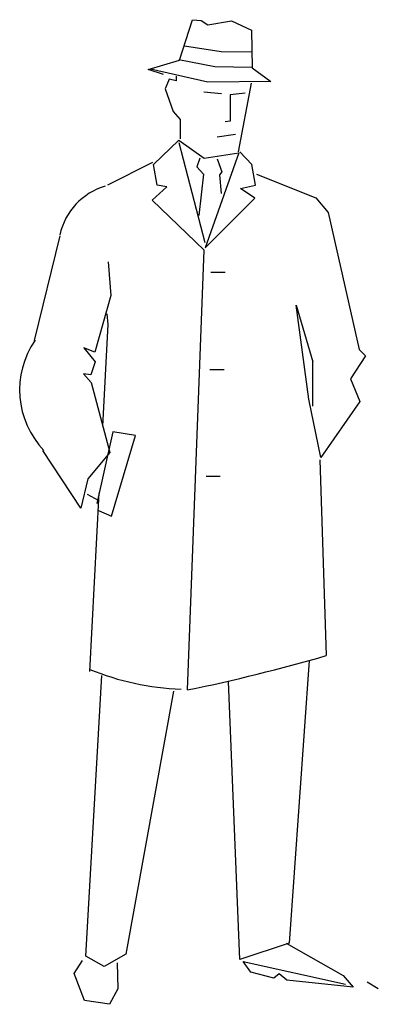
# Model space of a CAD drawing. Extents: x 23.44 to 24.13, y 21.57 to 23.46.
import ezdxf

# ---------------------------------------------------------------- set-up
doc = ezdxf.new("R2010")
doc.units = 0
doc.header["$MEASUREMENT"] = 0
doc.layers.get('0').update_dxf_attribs({"color": 1, "linetype": 'CONTINUOUS'})

msp = doc.modelspace()

# ---------------------------------------------------------------- linework, layer by layer
for p, q in [((23.7474, 23.3836), (23.7727, 23.4611)), ((23.7727, 23.4611), (23.7894, 23.4594)), ((23.7894, 23.4594), (23.8021, 23.4513)), ((23.8021, 23.4513), (23.8477, 23.4586)), ((23.8477, 23.4586), (23.886, 23.4412)), ((23.886, 23.4412), (23.8875, 23.3684)), ((23.7576, 23.4112), (23.8276, 23.4001)), ((23.8276, 23.4001), (23.8865, 23.3991)), ((23.6874, 23.3657), (23.7474, 23.3836)), ((23.7466, 23.3845), (23.8154, 23.3711)), ((23.7168, 23.3559), (23.6874, 23.3657)), ((23.8024, 23.3411), (23.6916, 23.3658)), ((23.8154, 23.3711), (23.8876, 23.37)), ((23.8875, 23.3684), (23.9235, 23.3422)), ((23.7277, 23.3469), (23.7199, 23.328)), ((23.7411, 23.3434), (23.7277, 23.3469)), ((23.7411, 23.3523), (23.7411, 23.3434)), ((23.9235, 23.3422), (23.8024, 23.3411)), ((23.7199, 23.328), (23.7355, 23.2847)), ((23.7944, 23.3224), (23.8286, 23.3191)), ((23.8614, 23.2072), (23.8863, 23.3389)), ((23.8741, 23.3202), (23.8453, 23.3168)), ((23.8453, 23.3168), (23.8453, 23.2659)), ((23.7355, 23.2847), (23.7487, 23.2691)), ((23.7487, 23.2691), (23.7487, 23.2325)), ((23.7487, 23.2691), (23.7487, 23.2691)), ((23.8453, 23.2659), (23.8354, 23.2648)), ((23.6976, 23.1829), (23.7465, 23.2297)), ((23.7465, 23.2297), (23.7951, 23.1954)), ((23.8198, 23.236), (23.8553, 23.2414)), ((23.7466, 23.2255), (23.7966, 23.0332)), ((23.7868, 23.1952), (23.7809, 23.1784)), ((23.7951, 23.1954), (23.8615, 23.2051)), ((23.8615, 23.2051), (23.7968, 23.0228)), ((23.8201, 23.1938), (23.829, 23.1691)), ((23.8869, 23.1828), (23.8635, 23.2073)), ((23.6955, 23.187), (23.6091, 23.1435)), ((23.7047, 23.1435), (23.6976, 23.1829)), ((23.7809, 23.1784), (23.7937, 23.1642)), ((23.894, 23.1434), (23.8869, 23.1828)), ((23.7937, 23.1642), (23.785, 23.0849)), ((23.829, 23.1691), (23.8249, 23.1628)), ((23.8249, 23.1628), (23.8278, 23.1275)), ((23.8956, 23.1643), (24.0099, 23.1192)), ((23.695, 23.1142), (23.7235, 23.1398)), ((23.7235, 23.1398), (23.7047, 23.1435)), ((23.865, 23.1366), (23.894, 23.1434)), ((23.8925, 23.1185), (23.865, 23.1366)), ((23.7948, 23.0186), (23.695, 23.1142)), ((23.7968, 23.0228), (23.8925, 23.1185)), ((24.0099, 23.1192), (24.0334, 23.0906)), ((24.0334, 23.0906), (24.0929, 22.8273)), ((23.5176, 23.0459), (23.4679, 22.8451)), ((23.7632, 22.1735), (23.7948, 23.0186)), ((23.6102, 22.9959), (23.6157, 22.9315)), ((23.808, 22.976), (23.8352, 22.976)), ((23.6157, 22.9315), (23.5848, 22.8227)), ((23.9718, 22.9129), (24.0041, 22.8036)), ((23.9965, 22.7318), (23.9718, 22.9129)), ((23.6107, 22.8753), (23.6083, 22.8962)), ((23.6003, 22.6805), (23.6107, 22.8753)), ((23.5638, 22.8306), (23.5852, 22.804)), ((23.5848, 22.8227), (23.5638, 22.8306)), ((24.1056, 22.8151), (24.0768, 22.771)), ((24.0929, 22.8273), (24.1056, 22.8151)), ((23.5852, 22.804), (23.5774, 22.7789)), ((24.0039, 22.7187), (24.0041, 22.8036)), ((23.5629, 22.7806), (23.5778, 22.7643)), ((23.5774, 22.7789), (23.5629, 22.7806)), ((23.8062, 22.7891), (23.8334, 22.7891)), ((23.5778, 22.7643), (23.6139, 22.6299)), ((24.0768, 22.771), (24.0943, 22.7277)), ((24.0197, 22.62), (23.9965, 22.7318)), ((24.0943, 22.7277), (24.0197, 22.62)), ((23.6193, 22.6696), (23.589, 22.5316)), ((23.6166, 22.5073), (23.6632, 22.6622)), ((23.6632, 22.6622), (23.6193, 22.6696)), ((23.558, 22.5227), (23.4849, 22.6334)), ((23.6139, 22.6299), (23.5714, 22.5791)), ((24.0177, 22.6158), (24.03, 22.2396)), ((23.5714, 22.5791), (23.558, 22.5227)), ((23.7989, 22.5841), (23.8261, 22.5841)), ((23.5699, 22.5499), (23.591, 22.5379)), ((23.5752, 22.209), (23.5935, 22.5519)), ((23.5917, 22.518), (23.6166, 22.5073)), ((23.9967, 22.2304), (23.9588, 21.6869)), ((23.5673, 21.6622), (23.5983, 22.2012)), ((23.8638, 21.6558), (23.8418, 22.1898)), ((23.7362, 22.1709), (23.6442, 21.666)), ((23.9588, 21.6869), (23.8638, 21.6558)), ((23.9526, 21.6868), (24.0621, 21.6247)), ((23.6031, 21.6422), (23.5673, 21.6622)), ((23.6442, 21.666), (23.6031, 21.6422)), ((23.5451, 21.6285), (23.5612, 21.6538)), ((23.6279, 21.649), (23.629, 21.5991)), ((23.8851, 21.6313), (23.8701, 21.6518)), ((23.8701, 21.6518), (24.0666, 21.6082)), ((23.565, 21.5769), (23.5451, 21.6285)), ((23.9291, 21.6198), (23.8851, 21.6313)), ((23.9393, 21.6283), (23.9291, 21.6198)), ((23.9541, 21.6161), (23.9393, 21.6283)), ((24.0621, 21.6247), (24.0813, 21.6023)), ((24.0813, 21.6023), (23.9541, 21.6161)), ((24.13, 21.5993), (24.1088, 21.6121)), ((23.629, 21.5991), (23.613, 21.5696)), ((23.613, 21.5696), (23.565, 21.5769))]:
    msp.add_line(p, q)
for centre, radius, start, end in [((23.6407, 23.0203), 0.1262, 106.4568, 167.3404), ((23.6088, 22.7498), 0.1685, 145.5147, 223.6984), ((23.0902, 25.4625), 3.3571, 281.5632, 286.2566), ((23.7676, 22.6803), 0.5053, 247.614, 268.0811)]:
    msp.add_arc(centre, radius, start, end)

doc.saveas('drawing.dxf')
